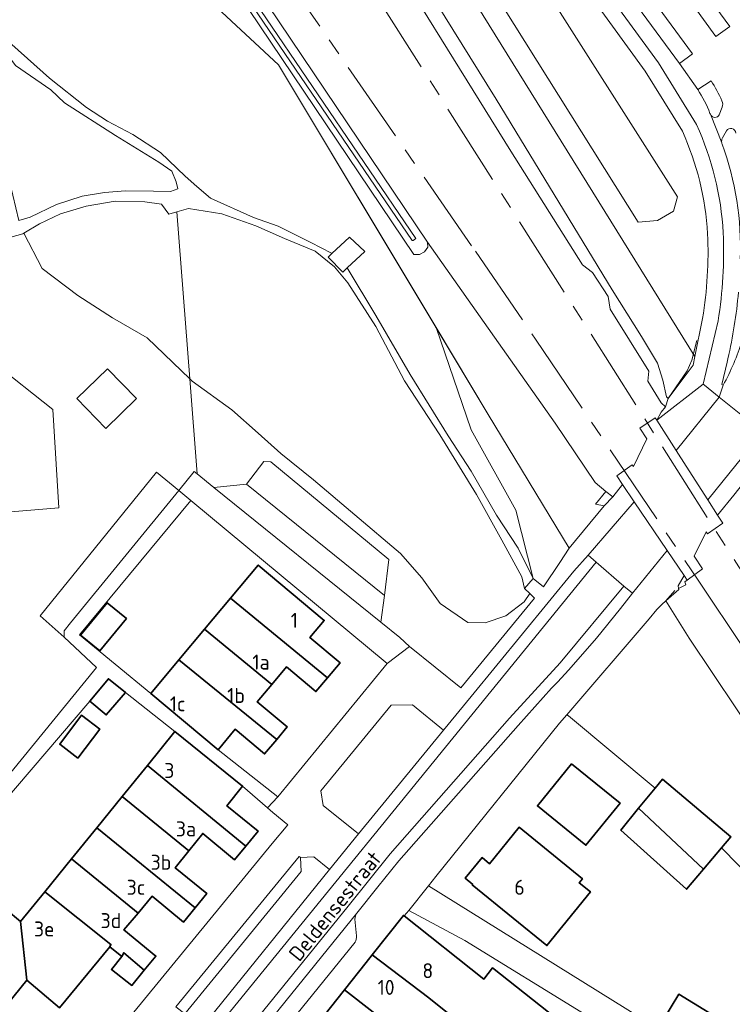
# Model space of a CAD drawing. Header units: metres. Extents: x 245598 to 248629, y 478632 to 481821.
# Tile 96 of 122: x 247870 to 247956, y 479626 to 479744. Entities that reach past the tile are written whole.
import ezdxf
from ezdxf.enums import TextEntityAlignment as Align

# ---------------------------------------------------------------- set-up
doc = ezdxf.new("R2010")
doc.units = ezdxf.units.M
doc.linetypes.add('AM-AS', pattern=[16, 10, -2, 2, -2])
doc.linetypes.add('IE-TERREINAFSCHEIDING', pattern=[10, 8, -2])
for name, color, linetype, lineweight in [('B-XX-AM-AS_SPOOR-G', 10, 'AM-AS', 18), ('B-XX-GR-GRAS-GV', 60, 'Continuous', 13), ('B-XX-GR-GROENVOORZIENING-GV', 80, 'Continuous', 18), ('B-XX-GR-HOUTWAL-GV', 40, 'Continuous', 13), ('B-XX-IE-TERREINAFSCHEIDING-G', 210, 'IE-TERREINAFSCHEIDING', 18), ('B-XX-IE-TERREINAFSCHEIDING_KUNSTMATIG_HEKWERK-G', 20, 'IE-TERREINAFSCHEIDING-KUNSTMATIG', 18), ('B-XX-OG-BEBOUWING-GV', 7, 'Continuous', 35), ('B-XX-OG-BEBOUWING-T18', 10, 'Continuous', 18), ('B-XX-OG-TERREIN_ERF-GV', 7, 'Continuous', 18), ('B-XX-OG-TERREIN_ONBEGROEID-GV', 7, 'Continuous', 18), ('B-XX-OG-TOPOGRAFIE-T18', 10, 'Continuous', 18), ('B-XX-OG-WATER_GREPPEL-GV', 160, 'Continuous', 18), ('B-XX-OG-WATER_SLOOT-GV', 120, 'Continuous', 18), ('B-XX-VH-VERHARDING_GESLOTEN-GV', 252, 'Continuous', 18), ('B-XX-VH-VERHARDING_HALFVERHARDING-GV', 252, 'Continuous', 18), ('B-XX-VH-VERHARDING_OPEN-GV', 252, 'Continuous', 18)]:
    doc.layers.add(name, color=color, linetype=linetype, lineweight=lineweight)
doc.styles.add('NLCS-ISO-M-T18', font='NLCS-ISO.ttf', dxfattribs={"height": 1.8})
doc.linetypes.add('IE-TERREINAFSCHEIDING-KUNSTMATIG', pattern='A,4,[82,NLCS.SHX,S=0.75,R=90,X=0,Y=0],4,-2', length=10)

msp = doc.modelspace()

# ---------------------------------------------------------------- linework, layer by layer
at = {"layer": 'B-XX-AM-AS_SPOOR-G'}
for points in [[(247730.486, 480033.212), (247753.227, 479997.767), (247850.672, 479844.581), (247876.837, 479803.154), (247884.814, 479790.372), (247895.458, 479774.039), (247904.257, 479760.311), (247961.372, 479670.426), (247982.206, 479637.963), (248002.242, 479607.233)], [(247731.466, 480023.715), (247744.779, 480001.858), (247752.909, 479988.11), (247758.906, 479977.468), (247776.642, 479947.081), (247798.211, 479909.459), (247811.024, 479888.21), (247830.935, 479855.637), (247833.941, 479851.069), (247845.673, 479832.626), (247864.523, 479803.843), (247882.116, 479777.749), (247924.714, 479716.266), (247931.934, 479705.729), (247951.426, 479676.817), (247978.378, 479636.399), (248122.834, 479418.963)]]:
    msp.add_lwpolyline(points, dxfattribs=at)
at = {"layer": 'B-XX-GR-GRAS-GV'}
for points in [[(247947.844, 479698.6), (247947.616, 479698.797), (247947.186, 479700.805), (247946.566, 479702.85), (247944.643, 479706.048), (247941.118, 479711.63), (247927.217, 479734.49), (247912.736, 479757.771), (247892.426, 479789.914), (247891.93, 479789.596), (247889.113, 479793.924), (247887.552, 479792.874), (247895.008, 479781.794), (247910.7, 479757.7), (247928.944, 479728.26), (247937.543, 479714.623), (247938.766, 479713.702), (247940.646, 479710.846), (247940.889, 479709.324), (247945.525, 479701.891), (247945.382, 479700.676), (247946.993, 479698.076), (247947.524, 479697.6)], [(247880.37, 479761.662), (247878.452, 479759.661), (247901.103, 479738.6), (247919.992, 479707.098), (247926.232, 479696.69), (247935.965, 479680.663), (247940.142, 479685.729), (247939.123, 479685.951), (247940.37, 479687.467), (247939.066, 479688.549), (247934.26, 479695.66), (247918.977, 479717.324), (247918.998, 479716.741), (247918.608, 479716.197), (247918.026, 479715.849), (247917.329, 479715.852), (247894.887, 479749.187), (247892.626, 479752.302), (247891.456, 479753.51), (247889.458, 479755.099), (247888.267, 479755.887), (247885.185, 479757.691), (247882.914, 479759.247), (247881.611, 479760.35)]]:
    msp.add_lwpolyline(points, close=True, dxfattribs=at)
at = {"layer": 'B-XX-GR-GROENVOORZIENING-GV'}
for points in [[(247950.838, 479702.601), (247951.045, 479703.629), (247895.23, 479793.56), (247893.74, 479795.6), (247891.497, 479795.208), (247889.113, 479793.924), (247891.93, 479789.596), (247892.426, 479789.914), (247912.736, 479757.771), (247927.217, 479734.49), (247941.118, 479711.63), (247944.643, 479706.048), (247946.566, 479702.85), (247947.186, 479700.805), (247947.616, 479698.797), (247947.844, 479698.6)], [(247944.213, 479719.731), (247926.608, 479747.89), (247917.372, 479762.661), (247914.673, 479767.036), (247910.769, 479774.399), (247910.65, 479775.644), (247912.131, 479776.71), (247914.145, 479776.414), (247919.348, 479769.26), (247931.503, 479750.177), (247948.964, 479722.764), (247948.459, 479721.045), (247946.538, 479719.933)], [(247944.213, 479719.731), (247946.538, 479719.933), (247948.459, 479721.045), (247948.964, 479722.764), (247931.503, 479750.177), (247919.348, 479769.26), (247914.145, 479776.414), (247912.131, 479776.71), (247910.65, 479775.644), (247910.769, 479774.399), (247914.673, 479767.036), (247917.372, 479762.661), (247926.608, 479747.89)], [(247868.38, 479740.09), (247868.3, 479736.76), (247868.24, 479734.04), (247868.5, 479726), (247869.95, 479719.95), (247871.3, 479720.34), (247874.46, 479721.86), (247877.56, 479722.86), (247880.24, 479723.3), (247882.74, 479723.5), (247886.1, 479723.44), (247888.16, 479723.4), (247889.04, 479723.74), (247888.84, 479724.56), (247888.3, 479725.86), (247886.74, 479726.94), (247881.56, 479730.14), (247875.44, 479734.06), (247873.8, 479735.6), (247869.56, 479738.54)], [(247930.61, 479675.84), (247930.3, 479677.24), (247927.9, 479681.6), (247924.84, 479687.1), (247920.44, 479694.26), (247916.2, 479700.7), (247912.76, 479707.24), (247909.4, 479712.46), (247907.8, 479714.4), (247905.5, 479716.26), (247901.8, 479717.8), (247898.36, 479719.3), (247894.3, 479720.76), (247890.3, 479721.36), (247888.907, 479720.97), (247890.448, 479700.941), (247890.74, 479700.66), (247895.5, 479697.24), (247898.64, 479694.46), (247901.36, 479692), (247905.3, 479688.86), (247910.26, 479684.66), (247915.74, 479680), (247918.3, 479677.1), (247920.5, 479674.04), (247923.8, 479671.76), (247925.9, 479671.7), (247928.36, 479672.56), (247930.56, 479674.24), (247931.23, 479675.24)], [(247880.405, 479695.021), (247876.912, 479698.581), (247880.571, 479702.171), (247884.063, 479698.611)], [(247875.4, 479670), (247875.4, 479670.76), (247876.14, 479671.7), (247889.127, 479687.553), (247889.154, 479687.586), (247886.477, 479689.761), (247872.501, 479672.546)], [(247941.185, 479686.792), (247940.37, 479687.467), (247939.123, 479685.951), (247940.142, 479685.729)], [(247910.691, 479646.425), (247920.867, 479658.829), (247917.172, 479661.862), (247914.614, 479661.824), (247906.179, 479651.55), (247906.435, 479649.8)], [(247903.727, 479643.585), (247903.822, 479641.879), (247889.878, 479624.813), (247891.896, 479623.183), (247907.223, 479642.141), (247905.339, 479643.657)]]:
    msp.add_lwpolyline(points, close=True, dxfattribs=at)
for points in [[(247949.53, 479730.635), (247945.061, 479737.85), (247920.277, 479772.028), (247899.845, 479795.407), (247899.06, 479795.34), (247895.4, 479793.34), (247895.23, 479793.56), (247951.045, 479703.629), (247951.967, 479708.2)], [(247923.748, 479773.297), (247949.172, 479738.747), (247950.766, 479739.931), (247930.825, 479767.03)], [(247869.1, 479741.04), (247873.64, 479737), (247878.06, 479733.5), (247880.6, 479731.86), (247883.64, 479730.24), (247886.96, 479728.1), (247889.9, 479725.26), (247891.3, 479724), (247892.96, 479722.6), (247898.1, 479720.3), (247901.04, 479719.26), (247904.96, 479717.3), (247907.46, 479716.04), (247907.51, 479715.99), (247909.6, 479717.96), (247911.44, 479716.24), (247909.34, 479714.26), (247912.76, 479708.56), (247916.9, 479701.46), (247921.46, 479694.14), (247924.2, 479689.9), (247927.24, 479684.6), (247929.86, 479680.64), (247931.64, 479677.04), (247929.56, 479685.2), (247924.2, 479694.86), (247919.992, 479707.098), (247901.103, 479738.6), (247878.452, 479759.661)], [(247954.826, 479730.694), (247954.347, 479729.84)], [(247867.76, 479652.24), (247879.26, 479666.36), (247875.4, 479670), (247872.501, 479672.546), (247886.477, 479689.761), (247889.154, 479687.586), (247891, 479689.84), (247891.322, 479689.58), (247890.448, 479700.941), (247885.34, 479705.86), (247881.2, 479708.26), (247877.04, 479710.94), (247872.74, 479714.2), (247870.56, 479718.41), (247870.44, 479718.34), (247866.8, 479717.36)], [(247866.837, 479702.942), (247874.034, 479697.3), (247874.733, 479685.481), (247863.708, 479684.592)]]:
    msp.add_lwpolyline(points, dxfattribs=at)
for points in [[(247952.561, 479718.345, 0.0928511), (247949.53, 479730.635)], [(247955.935, 479730.431, 0.7054996), (247954.826, 479730.694)], [(247954.347, 479729.84, 0.1833504), (247954.258, 479729.26)], [(247954.258, 479729.26, 0.0487858), (247954.307, 479729.106)], [(247954.307, 479729.106, -0.097634), (247956.466, 479715.347)], [(247951.967, 479708.2, 0.0516644), (247952.561, 479718.345)]]:
    msp.add_lwpolyline(points, format="xyb", dxfattribs=at)
at = {"layer": 'B-XX-GR-HOUTWAL-GV'}
for points in [[(247870.56, 479718.41), (247872.74, 479714.2), (247877.04, 479710.94), (247881.2, 479708.26), (247885.34, 479705.86), (247890.448, 479700.941), (247888.907, 479720.97), (247887.94, 479720.7), (247887.06, 479721.9), (247885.06, 479722.16), (247881.5, 479722.26), (247878.04, 479721.66), (247874.94, 479720.74), (247872.44, 479719.54)], [(247932.898, 479676.033), (247934.82, 479678.941), (247935.965, 479680.663), (247926.232, 479696.69), (247919.992, 479707.098), (247924.2, 479694.86), (247929.56, 479685.2), (247931.64, 479677.04)], [(247891.322, 479689.58), (247893.35, 479687.94), (247897.26, 479688.34), (247899.34, 479691.04), (247900.16, 479691), (247914.34, 479679.3), (247913.796, 479674.995), (247913.389, 479671.768), (247915.664, 479669.932), (247916.811, 479668.884), (247922.979, 479663.898), (247931.786, 479674.672), (247931.23, 479675.24), (247930.56, 479674.24), (247928.36, 479672.56), (247925.9, 479671.7), (247923.8, 479671.76), (247920.5, 479674.04), (247918.3, 479677.1), (247915.74, 479680), (247910.26, 479684.66), (247905.3, 479688.86), (247901.36, 479692), (247898.64, 479694.46), (247895.5, 479697.24), (247890.74, 479700.66), (247890.448, 479700.941)], [(247996.64, 479594.61), (248000, 479591.405), (248002.191, 479589.353), (247999.853, 479592.864), (247997.451, 479596.785), (247988.844, 479609.856), (247972.319, 479634.63), (247963.422, 479648.63), (247962.299, 479650.262), (247961.689, 479652.927), (247950.366, 479669.873), (247947.537, 479674.355), (247947.07, 479673.899), (247946.453, 479673.297), (247945.554, 479672.182), (247935.688, 479660.684), (247935.858, 479660.543), (247946.269, 479651.888), (247947.15, 479652.96), (247955.36, 479646.04), (247954.241, 479644.719), (247972.45, 479626.136), (247994.48, 479598.199)]]:
    msp.add_lwpolyline(points, close=True, dxfattribs=at)
at = {"layer": 'B-XX-IE-TERREINAFSCHEIDING-G'}
msp.add_lwpolyline([(247950.366, 479669.873), (247947.537, 479674.355), (247948.612, 479675.577)], dxfattribs=at)
at = {"layer": 'B-XX-IE-TERREINAFSCHEIDING_KUNSTMATIG_HEKWERK-G'}
for points in [[(247939.123, 479685.951), (247940.142, 479685.729), (247935.965, 479680.663), (247926.232, 479696.69), (247901.103, 479738.6), (247878.452, 479759.661), (247880.37, 479761.662), (247842.889, 479820.975), (247824.62, 479850.148), (247806.881, 479876.882), (247783.413, 479912.79), (247768.554, 479937.38), (247763.558, 479949.715), (247757.98, 479960.699), (247720.07, 480023.008), (247726.399, 480026.516), (247723.762, 480030.887)], [(247892.081, 479790.458), (247892.426, 479789.914), (247912.736, 479757.771), (247927.217, 479734.49), (247941.118, 479711.63), (247944.643, 479706.048), (247946.566, 479702.85), (247947.186, 479700.805), (247947.616, 479698.797), (247947.844, 479698.6), (247950.107, 479701.929), (247950.654, 479703.194), (247951.253, 479705.553)], [(247935.688, 479660.684), (247935.858, 479660.543)], [(247935.858, 479660.543), (247946.269, 479651.888)]]:
    msp.add_lwpolyline(points, dxfattribs=at)
at = {"layer": 'B-XX-OG-BEBOUWING-GV'}
for points in [[(247906.966, 479665.121), (247908.478, 479666.925), (247904.866, 479669.952), (247906.585, 479672.003), (247898.677, 479678.628), (247895.356, 479674.665)], [(247882.852, 479672.218), (247880.538, 479674.109), (247877.367, 479670.228), (247879.681, 479668.338)], [(247895.356, 479674.665), (247892.234, 479670.938), (247900.303, 479664.318), (247902.058, 479666.413), (247905.577, 479663.464), (247906.966, 479665.121)], [(247892.234, 479670.938), (247889.157, 479667.265), (247900.882, 479657.723), (247902.137, 479659.22), (247898.55, 479662.226), (247900.303, 479664.318)], [(247889.157, 479667.265), (247885.792, 479663.25), (247893.852, 479656.496), (247895.899, 479658.938), (247899.424, 479655.983), (247900.882, 479657.723)], [(247882.73, 479663.34), (247880.7, 479665), (247878.46, 479662.33), (247880.44, 479660.66)], [(247877.026, 479655.497), (247879.66, 479658.97), (247877.485, 479660.619), (247874.851, 479657.146)], [(247888.675, 479658.668), (247885.382, 479654.613), (247897.161, 479644.922), (247898.649, 479646.735), (247894.911, 479649.779), (247896.795, 479652.133)], [(247936.233, 479654.81), (247932.141, 479649.756), (247937.969, 479645.039), (247942.06, 479650.093)], [(247882.355, 479650.886), (247890.351, 479644.367), (247892.021, 479646.449), (247895.831, 479643.301), (247897.161, 479644.922), (247885.382, 479654.613)], [(247944.283, 479649.47), (247952.073, 479642.159), (247954.241, 479644.719), (247955.36, 479646.04), (247947.15, 479652.96), (247946.269, 479651.888)], [(247879.3, 479647.123), (247891.103, 479637.538), (247892.495, 479639.255), (247888.704, 479642.315), (247890.351, 479644.367), (247882.355, 479650.886)], [(247952.073, 479642.159), (247944.283, 479649.47), (247942.14, 479646.86), (247950.04, 479639.76)], [(247876.271, 479643.393), (247884.252, 479636.912), (247885.938, 479638.935), (247889.712, 479635.821), (247891.103, 479637.538), (247879.3, 479647.123)], [(247929.252, 479636.283), (247933.28, 479633.014), (247938.507, 479639.455), (247937.164, 479640.545), (247937.555, 479641.026), (247929.955, 479647.199), (247926.406, 479642.829), (247925.513, 479643.554), (247923.503, 479641.079), (247924.396, 479640.354), (247924.334, 479640.277)], [(247884.252, 479636.912), (247876.271, 479643.393), (247873.084, 479639.469), (247880.988, 479633.142), (247880.87, 479632.874), (247882.325, 479631.716), (247882.529, 479632.145), (247885.005, 479630.074), (247886.393, 479631.758), (247882.565, 479634.889)], [(247870.899, 479628.861), (247874.836, 479625.556), (247880.87, 479632.874), (247880.988, 479633.142), (247873.084, 479639.469), (247870.171, 479635.883), (247870.161, 479635.891)], [(247870.899, 479628.861), (247870.161, 479635.891), (247866.677, 479638.763), (247860.232, 479631.09), (247860.386, 479630.962), (247867.666, 479624.924)], [(247912.333, 479631.89), (247919.107, 479626.745), (247922.372, 479624.162), (247924.95, 479622.123), (247933.579, 479615.294), (247938.277, 479621.231), (247929.646, 479628.059), (247926.782, 479630.324), (247925.736, 479629), (247916.172, 479636.565), (247916.085, 479636.634)], [(247882.325, 479631.716), (247881.063, 479630.152), (247883.488, 479628.234), (247885.005, 479630.074), (247882.529, 479632.145)], [(247918.958, 479619.936), (247922.372, 479624.162), (247919.107, 479626.745), (247912.333, 479631.89), (247911.6, 479630.963), (247909.021, 479627.703)], [(247905.66, 479623.454), (247912.33, 479618.178), (247915.482, 479615.632), (247918.958, 479619.936), (247909.021, 479627.703), (247906.582, 479624.619)], [(247947.259, 479624.13), (247960.292, 479616.146), (247962.153, 479619.184), (247949.12, 479627.168)]]:
    msp.add_lwpolyline(points, close=True, dxfattribs=at)
at = {"layer": 'B-XX-OG-TERREIN_ERF-GV'}
for points in [[(247892.234, 479670.938), (247895.356, 479674.665), (247898.677, 479678.628), (247906.585, 479672.003), (247904.866, 479669.952), (247908.478, 479666.925), (247906.966, 479665.121), (247905.577, 479663.464), (247902.058, 479666.413), (247900.303, 479664.318), (247898.55, 479662.226), (247902.137, 479659.22), (247900.882, 479657.723), (247899.424, 479655.983), (247895.899, 479658.938), (247893.852, 479656.496), (247900.998, 479650.86), (247914.111, 479666.84), (247890.6, 479686.36), (247877.24, 479670.26), (247885.792, 479663.25), (247889.157, 479667.265)], [(247882.852, 479672.218), (247879.681, 479668.338), (247877.367, 479670.228), (247880.538, 479674.109)], [(247877.026, 479655.497), (247874.851, 479657.146), (247877.485, 479660.619), (247879.66, 479658.97)], [(247936.233, 479654.81), (247942.06, 479650.093), (247937.969, 479645.039), (247932.141, 479649.756)], [(247937.164, 479640.545), (247938.507, 479639.455), (247933.28, 479633.014), (247929.252, 479636.283), (247924.334, 479640.277), (247924.396, 479640.354), (247923.503, 479641.079), (247925.513, 479643.554), (247926.406, 479642.829), (247929.955, 479647.199), (247937.555, 479641.026)], [(247947.259, 479624.13), (247949.12, 479627.168), (247962.153, 479619.184), (247960.292, 479616.146)]]:
    msp.add_lwpolyline(points, close=True, dxfattribs=at)
for points in [[(247866.677, 479638.763), (247870.161, 479635.891), (247870.171, 479635.883), (247873.084, 479639.469), (247876.271, 479643.393), (247879.3, 479647.123), (247882.355, 479650.886), (247885.382, 479654.613), (247888.675, 479658.668), (247882.73, 479663.34), (247880.44, 479660.66), (247878.46, 479662.33), (247867.9, 479649.96)], [(247994.48, 479598.199), (247972.45, 479626.136), (247954.241, 479644.719), (247952.073, 479642.159), (247950.04, 479639.76), (247942.14, 479646.86), (247944.283, 479649.47), (247946.269, 479651.888), (247935.858, 479660.543), (247935.688, 479660.684), (247934.809, 479659.659), (247919.956, 479641.276), (247919.087, 479640.194), (247953.14, 479619)], [(247879.189, 479619.488), (247900.343, 479645.231), (247902.211, 479647.485), (247900.409, 479648.975), (247899.796, 479649.51), (247896.795, 479652.133), (247894.911, 479649.779), (247898.649, 479646.735), (247897.161, 479644.922), (247895.831, 479643.301), (247892.021, 479646.449), (247890.351, 479644.367), (247888.704, 479642.315), (247892.495, 479639.255), (247891.103, 479637.538), (247889.712, 479635.821), (247885.938, 479638.935), (247884.252, 479636.912), (247882.565, 479634.889), (247886.393, 479631.758), (247885.005, 479630.074), (247883.488, 479628.234), (247881.063, 479630.152), (247882.325, 479631.716), (247880.87, 479632.874), (247874.836, 479625.556), (247870.899, 479628.861), (247867.666, 479624.924)], [(247952.3, 479615.86), (247923.46, 479633.64), (247916.71, 479637.23), (247916.172, 479636.565), (247925.736, 479629), (247926.782, 479630.324), (247929.646, 479628.059), (247938.277, 479621.231)]]:
    msp.add_lwpolyline(points, dxfattribs=at)
at = {"layer": 'B-XX-OG-TERREIN_ONBEGROEID-GV'}
msp.add_lwpolyline([(247858.765, 479702.24), (247860.77, 479684.433), (247863.708, 479684.592), (247874.733, 479685.481), (247874.034, 479697.3), (247866.837, 479702.942)], close=True, dxfattribs=at)
at = {"layer": 'B-XX-OG-WATER_GREPPEL-GV'}
msp.add_lwpolyline([(247893.599, 479752.16), (247917.112, 479717.545), (247917.255, 479717.562), (247917.551, 479717.793), (247892.796, 479754.287)], dxfattribs=at)
at = {"layer": 'B-XX-OG-WATER_SLOOT-GV'}
for points in [[(247892.796, 479754.287), (247917.551, 479717.793), (247917.255, 479717.562), (247917.112, 479717.545), (247893.599, 479752.16)], [(247894.887, 479749.187), (247917.329, 479715.852), (247918.026, 479715.849), (247918.608, 479716.197), (247918.998, 479716.741), (247918.977, 479717.324), (247894.359, 479753.944)]]:
    msp.add_lwpolyline(points, dxfattribs=at)
at = {"layer": 'B-XX-VH-VERHARDING_GESLOTEN-GV'}
for points in [[(247951.38, 479735.634), (247949.172, 479738.747), (247923.748, 479773.297)], [(247921.956, 479772.644), (247946.652, 479738.836), (247951.234, 479731.44)], [(247930.825, 479767.03), (247950.766, 479739.931), (247949.172, 479738.747), (247951.38, 479735.634), (247952.988, 479736.703)], [(247949.884, 479750.524), (247955.218, 479743.215), (247953.557, 479742.002), (247948.27, 479749.313)], [(247866.8, 479717.36), (247870.44, 479718.34), (247870.56, 479718.41), (247872.44, 479719.54), (247874.94, 479720.74), (247878.04, 479721.66), (247881.5, 479722.26), (247885.06, 479722.16), (247887.06, 479721.9), (247887.94, 479720.7), (247888.907, 479720.97), (247890.3, 479721.36), (247894.3, 479720.76), (247898.36, 479719.3), (247901.8, 479717.8), (247905.5, 479716.26), (247907.8, 479714.4), (247909.4, 479712.46), (247912.76, 479707.24), (247916.2, 479700.7), (247920.44, 479694.26), (247924.84, 479687.1), (247927.9, 479681.6), (247930.3, 479677.24), (247930.61, 479675.84), (247931.64, 479677.04), (247929.86, 479680.64), (247927.24, 479684.6), (247924.2, 479689.9), (247921.46, 479694.14), (247916.9, 479701.46), (247912.76, 479708.56), (247909.34, 479714.26), (247908.8, 479713.76), (247907.06, 479715.56), (247907.51, 479715.99), (247907.46, 479716.04), (247904.96, 479717.3), (247901.04, 479719.26), (247898.1, 479720.3), (247892.96, 479722.6), (247891.3, 479724), (247889.9, 479725.26), (247886.96, 479728.1), (247883.64, 479730.24), (247880.6, 479731.86), (247878.06, 479733.5), (247873.64, 479737), (247869.1, 479741.04)], [(247869.56, 479738.54), (247873.8, 479735.6), (247875.44, 479734.06), (247881.56, 479730.14), (247886.74, 479726.94), (247888.3, 479725.86), (247888.84, 479724.56), (247889.04, 479723.74), (247888.16, 479723.4), (247886.1, 479723.44), (247882.74, 479723.5), (247880.24, 479723.3), (247877.56, 479722.86), (247874.46, 479721.86), (247871.3, 479720.34), (247869.95, 479719.95)], [(247952.891, 479732.678), (247954.258, 479729.26)], [(247954.258, 479729.26), (247952.891, 479732.678)], [(247954.303, 479733.522), (247953.963, 479732.627)], [(247954.347, 479729.84), (247954.826, 479730.694)], [(247953.817, 479707.904), (247952.046, 479700.31), (247952.182, 479700.2), (247953.962, 479698.766), (247954.433, 479700.208), (247954.26, 479700.272), (247954.912, 479702.973), (247955.003, 479703.366)], [(247954.433, 479700.208), (247953.962, 479698.766), (247959.143, 479694.592), (247959.159, 479694.579), (247966.258, 479703.12)], [(247953.14, 479619), (247919.087, 479640.194), (247916.71, 479637.23), (247923.46, 479633.64), (247952.3, 479615.86)]]:
    msp.add_lwpolyline(points, dxfattribs=at)
for points in [[(247952.988, 479736.703, -0.033372), (247954.279, 479734.289)], [(247952.846, 479732.78, 0.0574138), (247951.38, 479735.634)], [(247954.279, 479734.289, -0.2006314), (247954.303, 479733.522)], [(247952.891, 479732.678, -0.0391209), (247952.846, 479732.78)], [(247953.441, 479732.307, -0.2470593), (247952.891, 479732.678)], [(247953.963, 479732.627, -0.3422306), (247953.441, 479732.307)], [(247951.234, 479731.44, -0.0927804), (247954.436, 479718.466)], [(247954.826, 479730.694, -0.7054996), (247955.935, 479730.431)], [(247954.258, 479729.26, -0.1833504), (247954.347, 479729.84)], [(247954.307, 479729.106, -0.0487858), (247954.258, 479729.26)], [(247956.466, 479715.347, 0.097634), (247954.307, 479729.106)], [(247954.436, 479718.466, -0.0516225), (247953.817, 479707.904)], [(247955.003, 479703.366, 0.033229), (247956.262, 479711.337)], [(247956.719, 479705.518, -0.0441099), (247954.433, 479700.208)]]:
    msp.add_lwpolyline(points, format="xyb", dxfattribs=at)
for points in [[(247941.667, 479689.325), (247942.362, 479688.296), (247943.766, 479686.22), (247947.711, 479680.385), (247949.746, 479677.376), (247950.127, 479676.813), (247951.968, 479678.187), (247950.941, 479679.703), (247952.377, 479682.608), (247952.534, 479682.363), (247954.392, 479683.655), (247953.767, 479684.625), (247952.6, 479686.439), (247949.987, 479690.499), (247948.779, 479692.377), (247946.455, 479695.989), (247946.278, 479696.264), (247944.438, 479695.058), (247945.265, 479693.762), (247943.666, 479690.437), (247943.52, 479690.652)], [(247924.204, 479662.885), (247920.867, 479658.829), (247910.691, 479646.425), (247907.223, 479642.141), (247891.896, 479623.183), (247888.131, 479618.494), (247882.431, 479611.477), (247880.785, 479609.479), (247881.859, 479608.597), (247883.489, 479610.617), (247883.568, 479610.715), (247939.213, 479678.967), (247938.216, 479679.834), (247936.536, 479677.9)], [(247942.501, 479676.11), (247939.213, 479678.967), (247883.568, 479610.715), (247883.489, 479610.617), (247881.859, 479608.597), (247884.253, 479606.631), (247885.896, 479608.66), (247889.242, 479612.79), (247909.436, 479637.749), (247914.475, 479644.009), (247928.795, 479660.257), (247934.875, 479666.908)], [(247913.011, 479640.045), (247915.532, 479643.154), (247929.852, 479659.402), (247931.842, 479661.654), (247933.853, 479663.868), (247934.572, 479664.611), (247935.932, 479666.053), (247939.219, 479669.861), (247942.123, 479673.433), (247943.558, 479675.255), (247942.501, 479676.11), (247934.875, 479666.908), (247928.795, 479660.257), (247914.475, 479644.009), (247909.436, 479637.749), (247889.242, 479612.79), (247885.896, 479608.66), (247884.253, 479606.631), (247885.289, 479605.78), (247886.954, 479607.8), (247910.493, 479636.894)]]:
    msp.add_lwpolyline(points, close=True, dxfattribs=at)
at = {"layer": 'B-XX-VH-VERHARDING_HALFVERHARDING-GV'}
for points in [[(247894.359, 479753.944), (247918.977, 479717.324), (247934.26, 479695.66), (247939.066, 479688.549), (247940.37, 479687.467), (247941.185, 479686.792), (247942.362, 479688.296), (247941.667, 479689.325), (247943.52, 479690.652), (247943.666, 479690.437), (247945.265, 479693.762), (247944.438, 479695.058), (247946.278, 479696.264), (247946.455, 479695.989), (247947.001, 479696.959), (247947.524, 479697.6), (247946.993, 479698.076), (247945.382, 479700.676), (247945.525, 479701.891), (247940.889, 479709.324), (247940.646, 479710.846), (247938.766, 479713.702), (247937.543, 479714.623), (247928.944, 479728.26), (247910.7, 479757.7)], [(247955.688, 479686.995), (247953.767, 479684.625), (247954.392, 479683.655), (247952.534, 479682.363), (247952.377, 479682.608), (247950.941, 479679.703), (247951.968, 479678.187), (247950.127, 479676.813), (247949.848, 479676.636), (247949.947, 479676.264), (247949.088, 479675.822), (247949.11, 479675.707), (247947.537, 479674.355), (247950.366, 479669.873), (247961.689, 479652.927)]]:
    msp.add_lwpolyline(points, dxfattribs=at)
at = {"layer": 'B-XX-VH-VERHARDING_OPEN-GV'}
for points in [[(247920.277, 479772.028), (247945.061, 479737.85), (247949.53, 479730.635)], [(247951.234, 479731.44), (247946.652, 479738.836), (247921.956, 479772.644)], [(247948.27, 479749.313), (247953.557, 479742.002), (247955.218, 479743.215), (247949.884, 479750.524)], [(247952.988, 479736.703), (247951.38, 479735.634)], [(247953.963, 479732.627), (247954.303, 479733.522)], [(247951.967, 479708.2), (247951.045, 479703.629), (247950.838, 479702.601), (247947.844, 479698.6), (247947.524, 479697.6), (247947.001, 479696.959), (247946.455, 479695.989), (247952.046, 479700.31), (247953.817, 479707.904)], [(247952.74, 479686.66), (247952.6, 479686.439), (247953.767, 479684.625), (247955.688, 479686.995), (247958.867, 479691.003), (247962.928, 479695.866), (247968.941, 479703.228), (247972.333, 479703.431)], [(247966.258, 479703.12), (247959.159, 479694.579), (247952.74, 479686.66)], [(247955.003, 479703.366), (247954.912, 479702.973), (247954.26, 479700.272), (247954.433, 479700.208)], [(247888.802, 479625.673), (247903.59, 479643.707), (247903.727, 479643.585), (247905.339, 479643.657), (247907.223, 479642.141), (247910.691, 479646.425), (247906.435, 479649.8), (247906.179, 479651.55), (247914.614, 479661.824), (247917.172, 479661.862), (247920.867, 479658.829), (247924.204, 479662.885), (247936.536, 479677.9), (247938.216, 479679.834), (247943.766, 479686.22), (247942.362, 479688.296), (247941.185, 479686.792), (247940.142, 479685.729), (247935.965, 479680.663), (247934.82, 479678.941), (247932.898, 479676.033), (247931.64, 479677.04), (247930.61, 479675.84), (247931.23, 479675.24), (247931.786, 479674.672), (247922.979, 479663.898), (247916.811, 479668.884), (247914.111, 479666.84), (247900.998, 479650.86), (247899.796, 479649.51), (247900.409, 479648.975), (247902.211, 479647.485), (247900.343, 479645.231), (247879.189, 479619.488)], [(247906.582, 479624.619), (247909.021, 479627.703), (247911.6, 479630.963), (247912.333, 479631.89), (247916.085, 479636.634), (247916.172, 479636.565), (247916.71, 479637.23), (247919.087, 479640.194), (247919.956, 479641.276), (247934.809, 479659.659), (247935.688, 479660.684), (247945.554, 479672.182), (247946.453, 479673.297), (247947.07, 479673.899), (247947.537, 479674.355), (247949.11, 479675.707), (247949.088, 479675.822), (247949.03, 479676.125), (247949.746, 479677.376), (247947.711, 479680.385), (247943.558, 479675.255), (247942.123, 479673.433), (247939.219, 479669.861), (247935.932, 479666.053), (247934.572, 479664.611), (247933.853, 479663.868), (247931.842, 479661.654), (247929.852, 479659.402), (247915.532, 479643.154), (247913.011, 479640.045), (247910.493, 479636.894)], [(247910.493, 479636.894), (247886.954, 479607.8)], [(247910.436, 479634.176), (247910.251, 479636.195)], [(247910.251, 479636.195), (247910.436, 479634.176)], [(247877.464, 479592.874), (247886.938, 479604.569), (247892.606, 479611.625), (247895.114, 479614.687), (247910.274, 479633.405)], [(247910.274, 479633.405), (247895.114, 479614.687), (247892.606, 479611.625), (247886.938, 479604.569), (247877.464, 479592.874)]]:
    msp.add_lwpolyline(points, dxfattribs=at)
for points in [[(247954.279, 479734.289, 0.033372), (247952.988, 479736.703)], [(247951.38, 479735.634, -0.0574138), (247952.846, 479732.78)], [(247954.303, 479733.522, 0.2006314), (247954.279, 479734.289)], [(247952.846, 479732.78, 0.0391209), (247952.891, 479732.678)], [(247952.891, 479732.678, 0.2470593), (247953.441, 479732.307)], [(247953.441, 479732.307, 0.3422306), (247953.963, 479732.627)], [(247954.436, 479718.466, 0.0927804), (247951.234, 479731.44)], [(247949.53, 479730.635, -0.0928511), (247952.561, 479718.345)], [(247953.817, 479707.904, 0.0516225), (247954.436, 479718.466)], [(247952.561, 479718.345, -0.0516644), (247951.967, 479708.2)], [(247956.262, 479711.337, -0.033229), (247955.003, 479703.366)], [(247954.433, 479700.208, 0.0441099), (247956.719, 479705.518)], [(247910.251, 479636.195, -0.149224), (247910.493, 479636.894)], [(247910.493, 479636.894, 0.149224), (247910.251, 479636.195)], [(247910.274, 479633.405, 0.1555862), (247910.436, 479634.176)], [(247910.436, 479634.176, -0.1555862), (247910.274, 479633.405)]]:
    msp.add_lwpolyline(points, format="xyb", dxfattribs=at)
for points in [[(247907.51, 479715.99), (247907.06, 479715.56), (247908.8, 479713.76), (247909.34, 479714.26), (247911.44, 479716.24), (247909.6, 479717.96)], [(247884.063, 479698.611), (247880.571, 479702.171), (247876.912, 479698.581), (247880.405, 479695.021)], [(247948.779, 479692.377), (247953.962, 479698.766), (247952.182, 479700.2), (247952.046, 479700.31), (247946.455, 479695.989)], [(247948.779, 479692.377), (247949.987, 479690.499), (247952.6, 479686.439), (247952.74, 479686.66), (247959.159, 479694.579), (247959.143, 479694.592), (247953.962, 479698.766)], [(247897.26, 479688.34), (247913.796, 479674.995), (247914.34, 479679.3), (247900.16, 479691), (247899.34, 479691.04)], [(247890.6, 479686.36), (247914.111, 479666.84), (247916.811, 479668.884), (247915.664, 479669.932), (247913.389, 479671.768), (247893.35, 479687.94), (247891.322, 479689.58), (247891, 479689.84), (247889.154, 479687.586), (247889.127, 479687.553)], [(247913.796, 479674.995), (247897.26, 479688.34), (247893.35, 479687.94), (247913.389, 479671.768)], [(247900.998, 479650.86), (247893.852, 479656.496), (247885.792, 479663.25), (247877.24, 479670.26), (247890.6, 479686.36), (247889.127, 479687.553), (247876.14, 479671.7), (247875.4, 479670.76), (247875.4, 479670), (247879.26, 479666.36), (247867.76, 479652.24), (247867.9, 479649.96), (247878.46, 479662.33), (247880.7, 479665), (247882.73, 479663.34), (247888.675, 479658.668), (247896.795, 479652.133), (247899.796, 479649.51)], [(247943.766, 479686.22), (247938.216, 479679.834), (247939.213, 479678.967), (247942.501, 479676.11), (247943.558, 479675.255), (247947.711, 479680.385)], [(247949.088, 479675.822), (247949.947, 479676.264), (247949.848, 479676.636), (247950.127, 479676.813), (247949.746, 479677.376), (247949.03, 479676.125)], [(247889.878, 479624.813), (247903.822, 479641.879), (247903.727, 479643.585), (247903.59, 479643.707), (247888.802, 479625.673)]]:
    msp.add_lwpolyline(points, close=True, dxfattribs=at)

# ---------------------------------------------------------------- texts
at = {"layer": 'B-XX-OG-BEBOUWING-T18', "style": 'NLCS-ISO-M-T18'}
for s, p in [('1', (247903, 479672)), ('1a', (247899, 479667)), ('1b', (247896, 479663)), ('1c', (247889, 479662)), ('3', (247888, 479654)), ('3a', (247890, 479647)), ('3b', (247887, 479643)), ('3c', (247884, 479640)), ('6', (247930, 479640)), ('3d', (247881, 479636)), ('3e', (247873, 479635)), ('8', (247919, 479630)), ('10', (247914, 479628))]:
    msp.add_text(s, height=1.8, dxfattribs=at).set_placement(p, align=Align.MIDDLE_CENTER)
at = {"layer": 'B-XX-OG-TOPOGRAFIE-T18', "style": 'NLCS-ISO-M-T18'}
msp.add_text('Deldensestraat', height=1.8, rotation=51.2, dxfattribs=at).set_placement((247907.877, 479637.749), align=Align.MIDDLE_CENTER)

doc.saveas('drawing.dxf')
